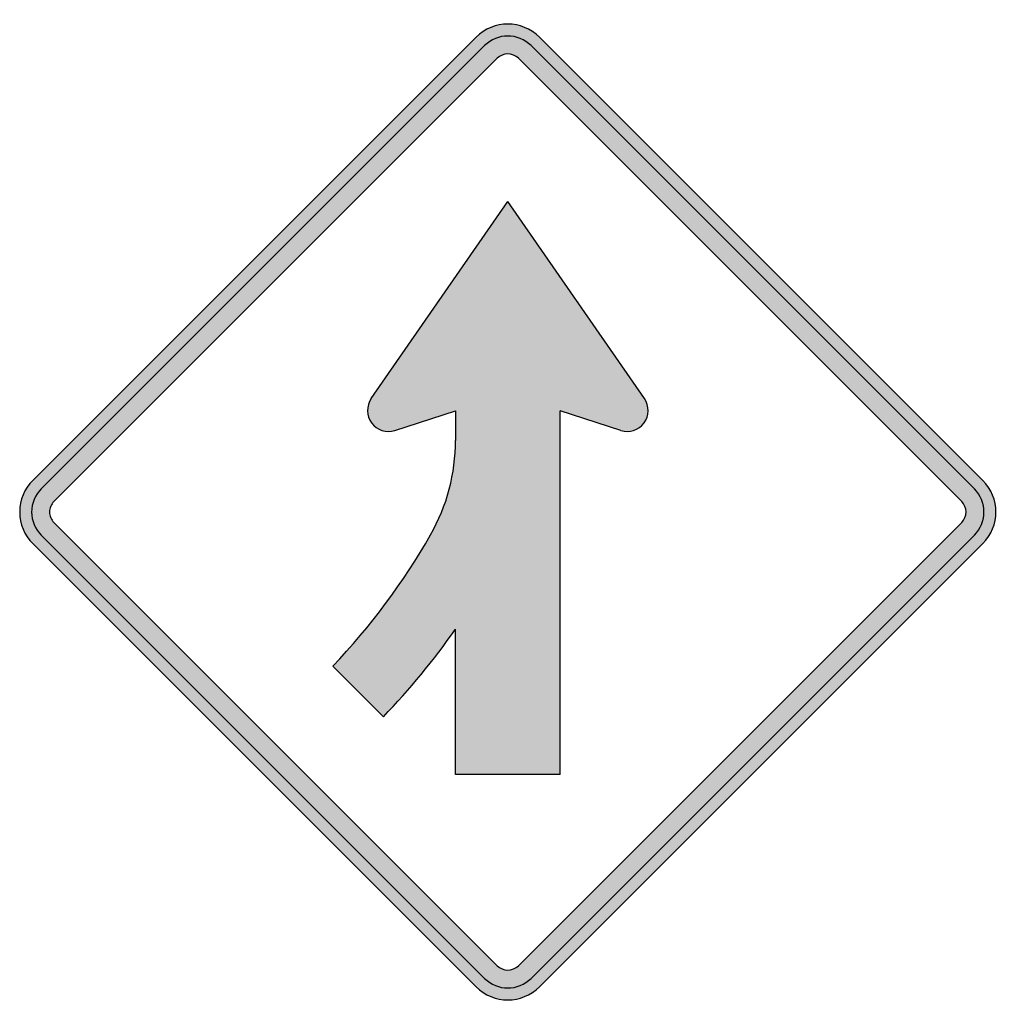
# Model space of a CAD drawing. Header units: inches. Extents: x -24.5 to 24.7, y -24.7 to 24.7.
import ezdxf

# ---------------------------------------------------------------- set-up
doc = ezdxf.new("R2010")
doc.units = ezdxf.units.IN
doc.header["$MEASUREMENT"] = 0

msp = doc.modelspace()

# ---------------------------------------------------------------- hatches: boundary and pattern name
h = msp.add_hatch(color=7)
h.paths.add_polyline_path([(23.861, -1.595), (1.587, -23.861), (1.358, -24.064), (1.112, -24.234), (0.849, -24.361), (0.569, -24.446), (0.288, -24.505), (0, -24.522), (-0.288, -24.505), (-0.569, -24.446), (-0.849, -24.361), (-1.112, -24.234), (-1.358, -24.064), (-1.595, -23.861), (-23.861, -1.595), (-24.056, -1.366), (-24.225, -1.12), (-24.353, -0.857), (-24.446, -0.585), (-24.505, -0.297), (-24.522, 0), (-24.505, 0.297), (-24.446, 0.585), (-24.353, 0.865), (-24.225, 1.12), (-24.056, 1.366), (-23.861, 1.595), (-1.587, 23.861), (-1.358, 24.064), (-1.112, 24.234), (-0.849, 24.361), (-0.569, 24.455), (-0.288, 24.505), (0, 24.522), (0.288, 24.505), (0.569, 24.455), (0.849, 24.361), (1.112, 24.234), (1.358, 24.064), (1.587, 23.861), (23.861, 1.595), (24.064, 1.358), (24.234, 1.112), (24.361, 0.849), (24.455, 0.569), (24.505, 0.288), (24.522, 0), (24.505, -0.288), (24.455, -0.569), (24.361, -0.849), (24.234, -1.112), (24.064, -1.358), (23.861, -1.595)])
h.paths.add_polyline_path([(-0.526, -22.8), (-22.8, -0.526), (-22.868, -0.458), (-22.919, -0.373), (-22.961, -0.288), (-22.995, -0.195), (-23.012, -0.102), (-23.021, 0), (-23.012, 0.102), (-22.995, 0.195), (-22.961, 0.288), (-22.919, 0.373), (-22.868, 0.458), (-22.8, 0.526), (-0.526, 22.8), (-0.373, 22.927), (-0.187, 22.995), (0, 23.021), (0.187, 22.995), (0.373, 22.927), (0.526, 22.8), (22.8, 0.526), (22.927, 0.373), (22.995, 0.187), (23.021, 0), (22.995, -0.187), (22.927, -0.365), (22.8, -0.526), (0.526, -22.8), (0.373, -22.927), (0.187, -22.995), (0, -23.021), (-0.187, -22.995), (-0.373, -22.927), (-0.526, -22.8)], flags=0)
msp.add_hatch(color=7).paths.add_polyline_path([(6.865, 5.702), (0, 15.596), (-6.865, 5.702), (-6.966, 5.507), (-7.034, 5.295), (-7.051, 5.083), (-7.026, 4.871), (-6.958, 4.667), (-6.839, 4.472), (-6.695, 4.311), (-6.517, 4.183), (-6.322, 4.098), (-6.109, 4.056), (-5.897, 4.056), (-5.677, 4.098), (-2.622, 5.083), (-2.622, 3.598), (-2.63, 3.182), (-2.664, 2.766), (-2.707, 2.359), (-2.766, 1.952), (-2.851, 1.544), (-2.944, 1.146), (-3.055, 0.747), (-3.19, 0.356), (-3.335, -0.034), (-3.504, -0.407), (-3.683, -0.781), (-3.886, -1.154), (-4.591, -2.333), (-5.337, -3.479), (-6.135, -4.599), (-6.983, -5.685), (-7.866, -6.737), (-8.799, -7.747), (-6.254, -10.293), (-5.6, -9.597), (-4.972, -8.884), (-4.353, -8.163), (-3.759, -7.416), (-3.182, -6.661), (-2.622, -5.889), (-2.622, -13.203), (2.622, -13.203), (2.622, 5.083), (5.677, 4.098), (5.897, 4.056), (6.109, 4.056), (6.322, 4.098), (6.517, 4.183), (6.695, 4.311), (6.848, 4.472), (6.958, 4.667), (7.026, 4.871), (7.051, 5.083), (7.034, 5.295), (6.966, 5.507), (6.865, 5.702)])

# ---------------------------------------------------------------- linework, layer by layer
at = {"color": 7}
for p, q in [((-23.865, 1.591), (-1.591, 23.864)), ((1.59, 23.864), (23.864, 1.591)), ((-23.44, 1.167), (-1.166, 23.44)), ((1.167, 23.44), (23.441, 1.167)), ((-22.801, 0.53), (-0.528, 22.803)), ((0.53, 22.803), (22.804, 0.53)), ((-6.862, 5.699), (0, 15.6)), ((6.862, 5.699), (0, 15.6)), ((-5.679, 4.1), (-2.625, 5.081)), ((-2.625, 5.081), (-2.625, 3.6)), ((5.679, 4.1), (2.625, 5.081)), ((2.625, -13.2), (2.625, 5.081)), ((-0.528, -22.801), (-22.801, -0.528)), ((0.53, -22.801), (22.804, -0.528)), ((-1.166, -23.439), (-23.44, -1.167)), ((1.167, -23.439), (23.441, -1.167)), ((-1.591, -23.864), (-23.865, -1.591)), ((1.59, -23.864), (23.864, -1.591)), ((-2.625, -13.2), (-2.625, -5.885)), ((-6.251, -10.295), (-8.798, -7.747)), ((2.625, -13.2), (-2.625, -13.2))]:
    msp.add_line(p, q, dxfattribs=at)
for points in [[(1.591, 23.865), (0.712, 24.743), (-0.712, 24.743), (-1.591, 23.865)], [(1.166, 23.44), (0.522, 24.084), (-0.522, 24.084), (-1.166, 23.44)], [(0.529, 22.803), (0.237, 23.095), (-0.237, 23.095), (-0.529, 22.803)], [(-3.882, -1.15), (-3.058, 0.298), (-2.625, 1.934), (-2.625, 3.6)], [(23.865, -1.591), (24.743, -0.712), (24.743, 0.713), (23.865, 1.591)], [(23.44, -1.166), (24.084, -0.522), (24.084, 0.523), (23.44, 1.167)], [(22.803, -0.529), (23.095, -0.236), (23.095, 0.237), (22.803, 0.529)], [(-8.798, -7.747), (-6.896, -5.758), (-5.245, -3.542), (-3.882, -1.15)], [(-6.252, -10.293), (-4.932, -8.919), (-3.719, -7.445), (-2.625, -5.885)], [(-0.529, -22.802), (-0.237, -23.094), (0.237, -23.094), (0.529, -22.802)], [(-1.166, -23.44), (-0.522, -24.084), (0.522, -24.084), (1.166, -23.44)], [(-1.591, -23.864), (-0.712, -24.743), (0.712, -24.743), (1.591, -23.864)]]:
    msp.add_open_spline(points, degree=3, dxfattribs=at)
for points in [[(-6.863, 5.698), (-7.119, 5.328), (-7.111, 4.836), (-6.843, 4.475), (-6.575, 4.113), (-6.107, 3.963), (-5.679, 4.1)], [(5.679, 4.1), (6.107, 3.963), (6.576, 4.113), (6.844, 4.475), (7.111, 4.836), (7.119, 5.328), (6.863, 5.698)], [(-23.864, 1.591), (-24.286, 1.169), (-24.523, 0.597), (-24.523, 0), (-24.523, -0.596), (-24.286, -1.169), (-23.864, -1.591)], [(-23.44, 1.167), (-23.749, 0.857), (-23.923, 0.438), (-23.923, 0), (-23.923, -0.437), (-23.749, -0.857), (-23.44, -1.166)], [(-22.802, 0.529), (-22.943, 0.389), (-23.022, 0.199), (-23.022, 0), (-23.022, -0.198), (-22.943, -0.388), (-22.802, -0.529)]]:
    msp.add_open_spline(points, degree=3, knots=[0, 0, 0, 0, 1, 1, 1, 2, 2, 2, 2], dxfattribs=at)

doc.saveas('drawing.dxf')
